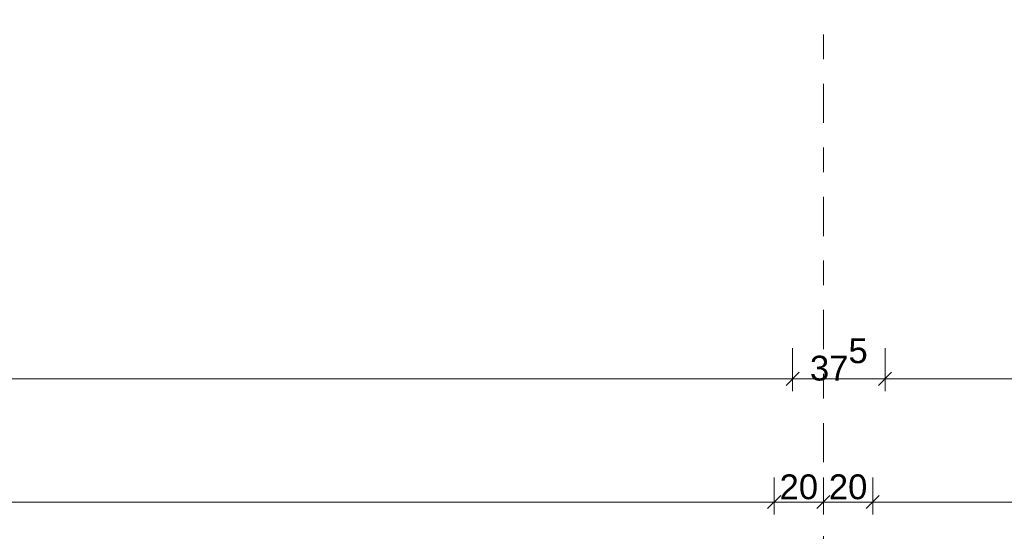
# Model space of a CAD drawing. Header units: metres. Extents: x -273 to 6, y -183 to 13.
# Tile 31 of 176: x -163.48 to -159.49, y -43.89 to -41.82. Entities that reach past the tile are written whole.
import ezdxf

# ---------------------------------------------------------------- set-up
doc = ezdxf.new("R2010")
doc.units = ezdxf.units.M
doc.header["$LTSCALE"] = 0.05
doc.header["$PDMODE"] = 1
doc.header["$PDSIZE"] = -2
doc.linetypes.add('Linienart-53', pattern=[5.291531, 3.175, -1.058062, 0.352704, -0.705764])
doc.layers.get('0').update_dxf_attribs({"lineweight": 25})
doc.layers.add('70 -71 Achsen- 1 Gebäudeachsen', color=7, linetype='Linienart-53', lineweight=18)
doc.layers.add('Keine', color=7, linetype='Continuous', lineweight=9)
doc.layers.add('70 -76 Bemaßung- 2 Allgemein', color=7, linetype='Continuous', lineweight=5, true_color=0x6666cc)
doc.styles.add('Arial', font='arial.ttf')
doc.dimstyles.new('k+k 1_50', dxfattribs={"dimtxt": 0.100689, "dimasz": 0.05302, "dimexe": 0.05, "dimexo": 0.15, "dimgap": 0.01, "dimtad": 1, "dimdec": 3, "dimtxsty": 'Arial', "dimblk": 'VW_SLASH', "dimblk1": 'VW_SLASH', "dimblk2": 'VW_SLASH', "dimcen": 0, "dimdle": 0.05, "dimadec": 3, "dimazin": 0, "dimtfac": 0.75, "dimtdec": 3, "dimtix": 1, "dimtmove": 0, "dimatfit": 0, "dimldrblk": 'VW_SLASH-1', "dimfxl": 0.125, "dimfxlon": 1, "dimfrac": 2, "dimtolj": 1, "dimarcsym": 0})
doc.dimstyles.new('k+k_klein', dxfattribs={"dimtxt": 0.100689, "dimasz": 0.05302, "dimexe": 0.05, "dimexo": 0.15, "dimgap": 0.005, "dimtad": 1, "dimdec": 3, "dimtxsty": 'Arial', "dimblk": 'VW_SLASH-2', "dimblk1": 'VW_SLASH-2', "dimblk2": 'VW_SLASH-2', "dimcen": 0, "dimdle": 0.025, "dimadec": 3, "dimazin": 0, "dimtfac": 0.75, "dimtdec": 3, "dimtix": 1, "dimtmove": 0, "dimatfit": 0, "dimldrblk": 'VW_FILLEDARROW', "dimfxl": 0.1, "dimfxlon": 1, "dimfrac": 2, "dimtolj": 1, "dimarcsym": 0})

# ---------------------------------------------------------------- blocks, each defined once
blk = doc.blocks.new('VW_SLASH-2')
at = {"color": 0, "linetype": 'ByBlock', "lineweight": -2, "transparency": 16777216}
blk.add_line((0.472, 0), (-1, 0), dxfattribs=at)
at = {"color": 0, "lineweight": 5, "transparency": 16777216, "flags": 128}
blk.add_lwpolyline([(0.5, 0.5), (-0.5, -0.5)], dxfattribs=at)
blk = doc.blocks.new('*D15034')
at = {"layer": '70 -76 Bemaßung- 2 Allgemein', "color": 0, "lineweight": -2}
for p, q in [((-167.821, -45.172), (-167.821, -45.322)), ((-160.221, -45.172), (-160.221, -45.322)), ((-160.274, -45.272), (-167.768, -45.272))]:
    blk.add_line(p, q, dxfattribs=at)
at = {"layer": 'Defpoints', "color": 0}
for p in [(-167.821, -42.294), (-160.221, -42.294), (-167.821, -45.272)]:
    blk.add_point(p, dxfattribs=at)
at = {"layer": '70 -76 Bemaßung- 2 Allgemein', "color": 0, "lineweight": -2, "xscale": 0.05302001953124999, "yscale": 0.05302001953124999, "zscale": 0.05302001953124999, "rotation": 180}
blk.add_blockref('VW_SLASH-2', (-167.821, -45.272), dxfattribs=at)
at = {"layer": '70 -76 Bemaßung- 2 Allgemein', "color": 0, "lineweight": -2, "xscale": 0.05302001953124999, "yscale": 0.05302001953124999, "zscale": 0.05302001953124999}
blk.add_blockref('VW_SLASH-2', (-160.221, -45.272), dxfattribs=at)
at = {"layer": '70 -76 Bemaßung- 2 Allgemein', "color": 0, "insert": (-164.021, -45.2016), "char_height": 0.10069, "attachment_point": 5, "style": 'Arial'}
blk.add_mtext('\\A1;7,60', dxfattribs=at)
blk = doc.blocks.new('VW_FILLEDARROW')
at = {"linetype": 'Continuous', "lineweight": 0, "transparency": 16777216}
blk.add_hatch(color=0, dxfattribs=at).paths.add_polyline_path([(-2.829, 0.758), (0, 0), (-2.829, -0.758)])
at = {"color": 0, "lineweight": 5, "transparency": 16777216, "flags": 128}
blk.add_lwpolyline([(-2.829, 0.758), (0, 0), (-2.829, -0.758)], close=True, dxfattribs=at)
blk = doc.blocks.new('*D15035')
at = {"layer": '70 -76 Bemaßung- 2 Allgemein', "color": 0, "lineweight": -2}
for p, q in [((-160.221, -45.172), (-160.221, -45.322)), ((-152.621, -45.172), (-152.621, -45.322)), ((-152.674, -45.272), (-160.168, -45.272))]:
    blk.add_line(p, q, dxfattribs=at)
at = {"layer": 'Defpoints', "color": 0}
for p in [(-160.221, -42.294), (-152.621, -42.294), (-160.221, -45.272)]:
    blk.add_point(p, dxfattribs=at)
at = {"layer": '70 -76 Bemaßung- 2 Allgemein', "color": 0, "lineweight": -2, "xscale": 0.05302001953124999, "yscale": 0.05302001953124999, "zscale": 0.05302001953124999, "rotation": 180}
blk.add_blockref('VW_SLASH-2', (-160.221, -45.272), dxfattribs=at)
at = {"layer": '70 -76 Bemaßung- 2 Allgemein', "color": 0, "lineweight": -2, "xscale": 0.05302001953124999, "yscale": 0.05302001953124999, "zscale": 0.05302001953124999}
blk.add_blockref('VW_SLASH-2', (-152.621, -45.272), dxfattribs=at)
at = {"layer": '70 -76 Bemaßung- 2 Allgemein', "color": 0, "insert": (-156.421, -45.2016), "char_height": 0.10069, "attachment_point": 5, "style": 'Arial'}
blk.add_mtext('\\A1;7,60', dxfattribs=at)
blk = doc.blocks.new('VW_SLASH')
at = {"color": 0, "linetype": 'ByBlock', "lineweight": -2, "transparency": 16777216}
blk.add_line((0.943, 0), (-1, 0), dxfattribs=at)
at = {"color": 0, "lineweight": 20, "transparency": 16777216, "flags": 128}
blk.add_lwpolyline([(0.5, 0.5), (-0.5, -0.5)], dxfattribs=at)
blk = doc.blocks.new('*D15165')
at = {"layer": '70 -76 Bemaßung- 2 Allgemein', "color": 0, "lineweight": -2}
for p, q in [((-167.621, -43.147), (-167.621, -43.322)), ((-160.346, -43.147), (-160.346, -43.322)), ((-160.399, -43.272), (-167.568, -43.272))]:
    blk.add_line(p, q, dxfattribs=at)
at = {"layer": 'Defpoints', "color": 0}
for p in [(-167.621, -31.272), (-160.346, -39.047), (-167.621, -43.272)]:
    blk.add_point(p, dxfattribs=at)
at = {"layer": '70 -76 Bemaßung- 2 Allgemein', "color": 0, "lineweight": -2, "xscale": 0.05302001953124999, "yscale": 0.05302001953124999, "zscale": 0.05302001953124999, "rotation": 180}
blk.add_blockref('VW_SLASH', (-167.621, -43.272), dxfattribs=at)
at = {"layer": '70 -76 Bemaßung- 2 Allgemein', "color": 0, "lineweight": -2, "xscale": 0.05302001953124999, "yscale": 0.05302001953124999, "zscale": 0.05302001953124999}
blk.add_blockref('VW_SLASH', (-160.346, -43.272), dxfattribs=at)
at = {"layer": '70 -76 Bemaßung- 2 Allgemein', "color": 0, "insert": (-163.9835, -43.1848), "char_height": 0.100689, "attachment_point": 5, "style": 'Arial'}
blk.add_mtext('\\A1;7,27\\S5^ ;', dxfattribs=at)
blk = doc.blocks.new('VW_SLASH-1')
at = {"color": 0, "linetype": 'ByBlock', "lineweight": -2, "transparency": 16777216}
blk.add_line((0.943, 0), (-1, 0), dxfattribs=at)
at = {"color": 0, "lineweight": 5, "transparency": 16777216, "flags": 128}
blk.add_lwpolyline([(0.5, 0.5), (-0.5, -0.5)], dxfattribs=at)
blk = doc.blocks.new('*D15166')
at = {"layer": '70 -76 Bemaßung- 2 Allgemein', "color": 0, "lineweight": -2}
for p, q in [((-160.346, -43.147), (-160.346, -43.322)), ((-159.9709, -43.147), (-159.9709, -43.322)), ((-160.0239, -43.272), (-160.293, -43.272))]:
    blk.add_line(p, q, dxfattribs=at)
at = {"layer": 'Defpoints', "color": 0}
for p in [(-160.346, -39.047), (-159.9709, -39.047), (-160.346, -43.272)]:
    blk.add_point(p, dxfattribs=at)
at = {"layer": '70 -76 Bemaßung- 2 Allgemein', "color": 0, "lineweight": -2, "xscale": 0.05302001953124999, "yscale": 0.05302001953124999, "zscale": 0.05302001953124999, "rotation": 180}
blk.add_blockref('VW_SLASH', (-160.346, -43.272), dxfattribs=at)
at = {"layer": '70 -76 Bemaßung- 2 Allgemein', "color": 0, "lineweight": -2, "xscale": 0.05302001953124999, "yscale": 0.05302001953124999, "zscale": 0.05302001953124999}
blk.add_blockref('VW_SLASH', (-159.9709, -43.272), dxfattribs=at)
at = {"layer": '70 -76 Bemaßung- 2 Allgemein', "color": 0, "insert": (-160.1585, -43.1939), "char_height": 0.100689, "attachment_point": 5, "style": 'Arial'}
blk.add_mtext('\\A1;37\\S5^ ;', dxfattribs=at)
blk = doc.blocks.new('*D15167')
at = {"layer": '70 -76 Bemaßung- 2 Allgemein', "color": 0, "lineweight": -2}
for p, q in [((-159.9709, -43.147), (-159.9709, -43.322)), ((-99.6709, -43.147), (-99.6709, -43.322)), ((-99.7239, -43.272), (-159.9179, -43.272))]:
    blk.add_line(p, q, dxfattribs=at)
at = {"layer": 'Defpoints', "color": 0}
for p in [(-159.9709, -39.047), (-99.6709, -39.047), (-159.9709, -43.272)]:
    blk.add_point(p, dxfattribs=at)
at = {"layer": '70 -76 Bemaßung- 2 Allgemein', "color": 0, "lineweight": -2, "xscale": 0.05302001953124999, "yscale": 0.05302001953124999, "zscale": 0.05302001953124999, "rotation": 180}
blk.add_blockref('VW_SLASH', (-159.9709, -43.272), dxfattribs=at)
at = {"layer": '70 -76 Bemaßung- 2 Allgemein', "color": 0, "lineweight": -2, "xscale": 0.05302001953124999, "yscale": 0.05302001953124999, "zscale": 0.05302001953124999}
blk.add_blockref('VW_SLASH', (-99.6709, -43.272), dxfattribs=at)
at = {"layer": '70 -76 Bemaßung- 2 Allgemein', "color": 0, "insert": (-129.8209, -43.2016), "char_height": 0.10069, "attachment_point": 5, "style": 'Arial'}
blk.add_mtext('\\A1;60,30', dxfattribs=at)
blk = doc.blocks.new('*D17432')
at = {"layer": '70 -76 Bemaßung- 2 Allgemein', "color": 0, "lineweight": -2}
for p, q in [((-167.621, -43.672), (-167.621, -43.822)), ((-160.421, -43.672), (-160.421, -43.822)), ((-160.474, -43.772), (-167.568, -43.772))]:
    blk.add_line(p, q, dxfattribs=at)
at = {"layer": 'Defpoints', "color": 0}
for p in [(-160.421, -39.047), (-167.621, -39.247), (-167.621, -43.772)]:
    blk.add_point(p, dxfattribs=at)
at = {"layer": '70 -76 Bemaßung- 2 Allgemein', "color": 0, "lineweight": -2, "xscale": 0.05302001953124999, "yscale": 0.05302001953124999, "zscale": 0.05302001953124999, "rotation": 180}
blk.add_blockref('VW_SLASH-2', (-167.621, -43.772), dxfattribs=at)
at = {"layer": '70 -76 Bemaßung- 2 Allgemein', "color": 0, "lineweight": -2, "xscale": 0.05302001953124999, "yscale": 0.05302001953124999, "zscale": 0.05302001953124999}
blk.add_blockref('VW_SLASH-2', (-160.421, -43.772), dxfattribs=at)
at = {"layer": '70 -76 Bemaßung- 2 Allgemein', "color": 0, "insert": (-164.021, -43.7016), "char_height": 0.10069, "attachment_point": 5, "style": 'Arial'}
blk.add_mtext('\\A1;7,20', dxfattribs=at)
blk = doc.blocks.new('*D17433')
at = {"layer": '70 -76 Bemaßung- 2 Allgemein', "color": 0, "lineweight": -2}
for p, q in [((-160.421, -43.672), (-160.421, -43.822)), ((-160.221, -43.672), (-160.221, -43.822)), ((-160.274, -43.772), (-160.368, -43.772))]:
    blk.add_line(p, q, dxfattribs=at)
at = {"layer": 'Defpoints', "color": 0}
for p in [(-160.421, -39.047), (-160.221, -40.794), (-160.421, -43.772)]:
    blk.add_point(p, dxfattribs=at)
at = {"layer": '70 -76 Bemaßung- 2 Allgemein', "color": 0, "lineweight": -2, "xscale": 0.05302001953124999, "yscale": 0.05302001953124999, "zscale": 0.05302001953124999, "rotation": 180}
blk.add_blockref('VW_SLASH-2', (-160.421, -43.772), dxfattribs=at)
at = {"layer": '70 -76 Bemaßung- 2 Allgemein', "color": 0, "lineweight": -2, "xscale": 0.05302001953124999, "yscale": 0.05302001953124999, "zscale": 0.05302001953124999}
blk.add_blockref('VW_SLASH-2', (-160.221, -43.772), dxfattribs=at)
at = {"layer": '70 -76 Bemaßung- 2 Allgemein', "color": 0, "insert": (-160.321, -43.7106), "char_height": 0.10069, "attachment_point": 5, "style": 'Arial'}
blk.add_mtext('\\A1;20', dxfattribs=at)
blk = doc.blocks.new('*D17434')
at = {"layer": '70 -76 Bemaßung- 2 Allgemein', "color": 0, "lineweight": -2}
for p, q in [((-160.221, -43.672), (-160.221, -43.822)), ((-160.021, -43.672), (-160.021, -43.822)), ((-160.074, -43.772), (-160.168, -43.772))]:
    blk.add_line(p, q, dxfattribs=at)
at = {"layer": 'Defpoints', "color": 0}
for p in [(-160.021, -39.047), (-160.221, -40.794), (-160.221, -43.772)]:
    blk.add_point(p, dxfattribs=at)
at = {"layer": '70 -76 Bemaßung- 2 Allgemein', "color": 0, "lineweight": -2, "xscale": 0.05302001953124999, "yscale": 0.05302001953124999, "zscale": 0.05302001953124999, "rotation": 180}
blk.add_blockref('VW_SLASH-2', (-160.221, -43.772), dxfattribs=at)
at = {"layer": '70 -76 Bemaßung- 2 Allgemein', "color": 0, "lineweight": -2, "xscale": 0.05302001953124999, "yscale": 0.05302001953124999, "zscale": 0.05302001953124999}
blk.add_blockref('VW_SLASH-2', (-160.021, -43.772), dxfattribs=at)
at = {"layer": '70 -76 Bemaßung- 2 Allgemein', "color": 0, "insert": (-160.121, -43.7106), "char_height": 0.10069, "attachment_point": 5, "style": 'Arial'}
blk.add_mtext('\\A1;20', dxfattribs=at)
blk = doc.blocks.new('*D17435')
at = {"layer": '70 -76 Bemaßung- 2 Allgemein', "color": 0, "lineweight": -2}
for p, q in [((-160.021, -43.672), (-160.021, -43.822)), ((-157.391, -43.672), (-157.391, -43.822)), ((-157.444, -43.772), (-159.968, -43.772))]:
    blk.add_line(p, q, dxfattribs=at)
at = {"layer": 'Defpoints', "color": 0}
for p in [(-160.021, -39.047), (-157.391, -39.572), (-160.021, -43.772)]:
    blk.add_point(p, dxfattribs=at)
at = {"layer": '70 -76 Bemaßung- 2 Allgemein', "color": 0, "lineweight": -2, "xscale": 0.05302001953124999, "yscale": 0.05302001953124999, "zscale": 0.05302001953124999, "rotation": 180}
blk.add_blockref('VW_SLASH-2', (-160.021, -43.772), dxfattribs=at)
at = {"layer": '70 -76 Bemaßung- 2 Allgemein', "color": 0, "lineweight": -2, "xscale": 0.05302001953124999, "yscale": 0.05302001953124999, "zscale": 0.05302001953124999}
blk.add_blockref('VW_SLASH-2', (-157.391, -43.772), dxfattribs=at)
at = {"layer": '70 -76 Bemaßung- 2 Allgemein', "color": 0, "insert": (-158.706, -43.7016), "char_height": 0.10069, "attachment_point": 5, "style": 'Arial'}
blk.add_mtext('\\A1;2,63', dxfattribs=at)
blk = doc.blocks.new('_Achsen (3D)')
at = {"layer": '70 -71 Achsen- 1 Gebäudeachsen', "transparency": 33554687}
blk.add_line((-160.221, 3.8), (-160.221, -46.172), dxfattribs=at)
blk = doc.blocks.new('Gruppe-14195')
at = {"layer": '70 -76 Bemaßung- 2 Allgemein'}
for p1, p2, picture, middle in [((-160.22099996, -42.29404198), (-167.82099996, -42.29404198), '*D15034', (-164.02099996, -45.20157844)), ((-152.62099996, -42.29404198), (-160.22099996, -42.29404198), '*D15035', (-156.42099996, -45.20157844))]:
    dim = blk.add_aligned_dim(p1=p1, p2=p2, distance=2.978, text='7,60', dimstyle='k+k_klein', override={"dimtxt": 0.100689, "dimgap": 0.01, "dimdec": 8, "dimpost": '<>', "dimtxsty": 'Arial', "dimtmove": 2}, dxfattribs=at)
    dim.commit()
    dim.dimension.update_dxf_attribs({"geometry": picture, "text_midpoint": middle})
blk = doc.blocks.new('Gruppe-14201')
at = {"layer": '70 -76 Bemaßung- 2 Allgemein'}
dim = blk.add_linear_dim(base=(-167.621, -43.272), p1=(-160.346, -39.047), p2=(-167.621, -31.272), text='7,27\\S5^ ;', dimstyle='k+k 1_50', override={"dimtxt": 0.100689, "dimgap": 0.01, "dimpost": '<>', "dimtxsty": 'Arial', "dimtmove": 2}, dxfattribs=at)
dim.commit()
dim.dimension.update_dxf_attribs({"geometry": '*D15165', "text_midpoint": (-163.9835, -43.1848)})
for p1, p2, text, picture, middle in [((-159.9709, -39.047), (-160.346, -39.047), '37\\S5^ ;', '*D15166', (-160.1585, -43.1939)), ((-99.6709, -39.047), (-159.9709, -39.047), '60,30', '*D15167', (-129.8209, -43.2016))]:
    dim = blk.add_aligned_dim(p1=p1, p2=p2, distance=4.225, text=text, dimstyle='k+k 1_50', override={"dimtxt": 0.100689, "dimgap": 0.01, "dimpost": '<>', "dimtxsty": 'Arial', "dimtmove": 2}, dxfattribs=at)
    dim.commit()
    dim.dimension.update_dxf_attribs({"geometry": picture, "text_midpoint": middle})
blk = doc.blocks.new('Gruppe-14517')
at = {"layer": '70 -76 Bemaßung- 2 Allgemein'}
for base, p1, p2, text, picture, middle in [((-167.621, -43.772), (-160.421, -39.047), (-167.621, -39.247), '7,20', '*D17432', (-164.021, -43.7016)), ((-160.421, -43.772), (-160.221, -40.794), (-160.421, -39.047), '20', '*D17433', (-160.321, -43.7106)), ((-160.221, -43.772), (-160.021, -39.047), (-160.221, -40.794), '20', '*D17434', (-160.121, -43.7106)), ((-160.021, -43.772), (-157.391, -39.572), (-160.021, -39.047), '2,63', '*D17435', (-158.706, -43.7016))]:
    dim = blk.add_linear_dim(base=base, p1=p1, p2=p2, text=text, dimstyle='k+k_klein', override={"dimtxt": 0.100689, "dimgap": 0.01, "dimpost": '<>', "dimtxsty": 'Arial', "dimtmove": 2}, dxfattribs=at)
    dim.commit()
    dim.dimension.update_dxf_attribs({"geometry": picture, "text_midpoint": middle})
blk = doc.blocks.new('_EG_2D Bemaßung_ Beschriftung (2D)')
at = {"layer": '70 -76 Bemaßung- 2 Allgemein'}
for name in ['Gruppe-14201', 'Gruppe-14517', 'Gruppe-14195']:
    blk.add_blockref(name, (0, 0), dxfattribs=at)

msp = doc.modelspace()

# ---------------------------------------------------------------- block references
at = {"layer": 'Keine', "color": 1}
msp.add_blockref('_EG_2D Bemaßung_ Beschriftung (2D)', (0, 0), dxfattribs=at)

# ---------------------------------------------------------------- next in the draw order: block references
msp.add_blockref('_Achsen (3D)', (0, 0), dxfattribs=at)

doc.saveas('drawing.dxf')
